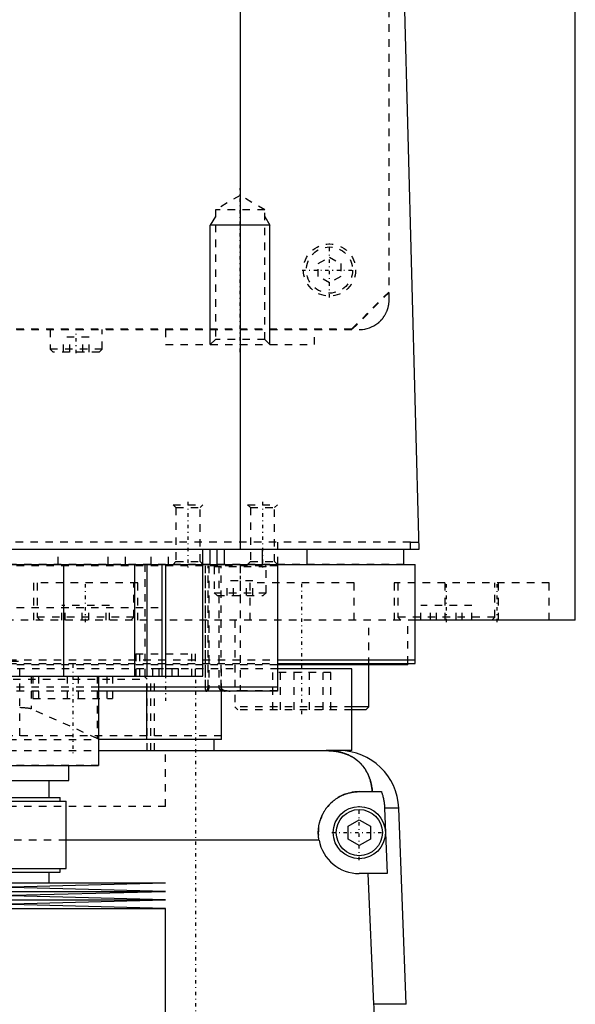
# Model space of a CAD drawing. Extents: x -120 to 120, y -123 to 447.
# Tile 5 of 11: x 25 to 100, y -27 to 106. Entities that reach past the tile are written whole.
import ezdxf

# ---------------------------------------------------------------- set-up
doc = ezdxf.new("R2010")
doc.units = 0
doc.linetypes.add('CENTER', pattern=[1.5, 0.45, -0.5, 0.05, -0.5])
doc.linetypes.add('DASHED', pattern=[2, 1, -1])
for name, color, linetype in [('AM_0', 7, 'CONTINUOUS'), ('AM_10', 7, 'CONTINUOUS'), ('AM_3', 7, 'DASHED'), ('AM_7', 7, 'CENTER')]:
    doc.layers.add(name, color=color, linetype=linetype)

msp = doc.modelspace()

# ---------------------------------------------------------------- linework, layer by layer
at = {"layer": 'AM_0', "color": 7, "linetype": 'CONTINUOUS'}
for p, q in [((100, 25), (100, 363)), ((55.06, 34.5), (55.06, 116.6)), ((76.83, 115.63), (79, 34.5)), ((79, 34.5), (-79, 34.5)), ((50, 17.5), (50, 34.5)), ((51, 32.5), (51, 34.5)), ((51.9, 32.5), (51.9, 34.5)), ((52.9, 32.5), (52.9, 34.5)), ((58, 32.5), (58, 34.5)), ((64, 32.5), (64, 34.5)), ((77, 32.5), (77, 34.5)), ((77.86, 34.5), (77.86, 35.5)), ((77.86, 35.5), (78.97, 35.5)), ((-78.5, 32.5), (78.5, 32.5)), ((31.31, 32.5), (31.31, 17.5)), ((40.83, 32.5), (40.83, 17.5)), ((42.5, 32.5), (42.5, 17.5)), ((44.5, 32.5), (44.5, 17.5)), ((45, 32.5), (45, 17.5)), ((60, 32.5), (60, 15.5)), ((78.5, 19.2), (78.5, 32.5)), ((100, 25), (78.56, 25)), ((60, 19.7), (78.5, 19.7)), ((77.5, 19), (60.01, 19)), ((60.04, 19.2), (78.5, 19.2)), ((70, 18.5), (60.07, 18.5)), ((70, 7.5), (70, 18.5)), ((72.29, 13.4), (72.29, 19)), ((77.5, 19), (77.5, 19.2)), ((-50, 17.5), (50, 17.5)), ((36, 17.5), (36, 5.5)), ((60, 16), (36, 16)), ((60, 15.5), (36, 15.5)), ((42.5, 9), (42.5, 15.5)), ((52.5, 9), (52.5, 15.5)), ((72.29, 13.4), (70.01, 13.4)), ((71.89, 13), (72.29, 13.4)), ((71.89, 13), (70, 13)), ((52.5, 9), (36, 9)), ((51.5, 7.5), (51.5, 9)), ((36, 7.5), (68.3, 7.5)), ((70, 7.5), (66.56, 7.5)), ((-36, 5.5), (36, 5.5)), ((32, 3.5), (32, 5.5)), ((-32, 3.5), (32, 3.5)), ((29.35, 1.2), (29.35, 3.5)), ((71, 2), (73.97, 2)), ((9.83, 1.2), (30.85, 1.2)), ((10.3, 0.7), (31.65, 0.7)), ((30.85, 0.7), (30.85, 1.2)), ((31.65, -8.3), (31.65, 0.7)), ((76.29, -0.2), (74.4, -0.2)), ((74.4, -0.2), (74.75, -9)), ((77.28, -26.54), (76.29, -0.2)), ((69.5, -2.63), (71, -1.77)), ((69.5, -4.37), (69.5, -2.63)), ((71, -1.77), (72.5, -2.63)), ((72.5, -2.63), (72.5, -4.37)), ((65.59, -4.5), (31.65, -4.5)), ((71, -5.23), (69.5, -4.37)), ((72.5, -4.37), (71, -5.23)), ((9.83, -8.8), (30.85, -8.8)), ((10.3, -8.3), (31.65, -8.3)), ((29.35, -10.25), (29.35, -8.8)), ((30.85, -8.8), (30.85, -8.3)), ((74.75, -9), (71, -9)), ((72.97, -26.54), (72.2, -9)), ((-45, -10.25), (45, -10.25)), ((22.5, -10.82), (45, -10.25)), ((-45, -11.39), (45, -11.39)), ((45, -11.39), (22.5, -10.82)), ((22.5, -11.96), (45, -11.39)), ((-45, -12.53), (45, -12.53)), ((45, -12.53), (22.5, -11.96)), ((22.5, -13.1), (45, -12.53)), ((45, -13.67), (22.5, -13.1)), ((-45, -13.67), (45, -13.67)), ((45, -30.25), (45, -13.67)), ((77.28, -26.54), (72.97, -26.54))]:
    msp.add_line(p, q, dxfattribs=at)
for points in [[(72.74, 2, 0), (72.74, 2.05, 0), (72.73, 2.14, 0), (72.72, 2.23, 0), (72.72, 2.27, 0), (72.71, 2.32, 0), (72.7, 2.41, 0), (72.69, 2.5, 0), (72.68, 2.59, 0), (72.66, 2.68, 0), (72.65, 2.76, 0), (72.64, 2.81, 0), (72.63, 2.85, 0), (72.61, 2.94, 0), (72.6, 3.03, 0), (72.58, 3.11, 0), (72.56, 3.2, 0), (72.54, 3.28, 0), (72.52, 3.33, 0), (72.51, 3.37, 0), (72.49, 3.45, 0), (72.46, 3.53, 0), (72.45, 3.58, 0), (72.44, 3.62, 0), (72.41, 3.7, 0), (72.39, 3.78, 0), (72.37, 3.82, 0), (72.36, 3.86, 0), (72.33, 3.94, 0), (72.3, 4.01, 0), (72.27, 4.09, 0), (72.23, 4.17, 0), (72.2, 4.24, 0), (72.18, 4.28, 0), (72.17, 4.32, 0), (72.13, 4.39, 0), (72.1, 4.46, 0), (72.06, 4.54, 0), (72.02, 4.61, 0), (71.98, 4.68, 0), (71.96, 4.71, 0), (71.94, 4.75, 0), (71.9, 4.82, 0), (71.86, 4.89, 0), (71.82, 4.95, 0), (71.78, 5.02, 0), (71.73, 5.08, 0), (71.71, 5.12, 0), (71.69, 5.15, 0), (71.64, 5.21, 0), (71.6, 5.28, 0), (71.55, 5.34, 0), (71.5, 5.4, 0), (71.45, 5.46, 0), (71.43, 5.49, 0), (71.4, 5.52, 0), (71.35, 5.58, 0), (71.3, 5.64, 0), (71.25, 5.7, 0), (71.19, 5.75, 0), (71.14, 5.81, 0), (71.11, 5.84, 0), (71.08, 5.87, 0), (71.03, 5.92, 0), (70.97, 5.98, 0), (70.94, 6, 0), (70.91, 6.03, 0), (70.85, 6.08, 0), (70.79, 6.13, 0), (70.76, 6.16, 0), (70.73, 6.18, 0), (70.67, 6.23, 0), (70.6, 6.28, 0), (70.54, 6.33, 0), (70.47, 6.38, 0), (70.41, 6.43, 0), (70.37, 6.45, 0), (70.34, 6.47, 0), (70.27, 6.52, 0), (70.2, 6.56, 0), (70.13, 6.61, 0), (70.06, 6.65, 0), (69.99, 6.69, 0), (69.95, 6.71, 0), (69.91, 6.73, 0), (69.84, 6.77, 0), (69.76, 6.81, 0), (69.69, 6.85, 0), (69.61, 6.88, 0), (69.53, 6.92, 0), (69.5, 6.94, 0), (69.46, 6.95, 0), (69.38, 6.99, 0), (69.3, 7.02, 0), (69.22, 7.05, 0), (69.13, 7.08, 0), (69.05, 7.11, 0), (69.01, 7.13, 0), (68.97, 7.14, 0), (68.89, 7.17, 0), (68.8, 7.19, 0), (68.72, 7.22, 0), (68.63, 7.24, 0), (68.54, 7.27, 0), (68.5, 7.28, 0), (68.46, 7.29, 0), (68.37, 7.31, 0), (68.28, 7.33, 0), (68.23, 7.34, 0), (68.19, 7.35, 0), (68.1, 7.36, 0), (68.01, 7.38, 0), (67.96, 7.39, 0), (67.91, 7.4, 0), (67.82, 7.41, 0), (67.73, 7.42, 0), (67.64, 7.44, 0), (67.55, 7.45, 0), (67.45, 7.46, 0), (67.41, 7.46, 0), (67.36, 7.47, 0), (67.27, 7.47, 0), (67.17, 7.48, 0), (67.08, 7.49, 0), (66.99, 7.49, 0), (66.89, 7.49, 0), (66.85, 7.5, 0), (66.8, 7.5, 0), (66.7, 7.5, 0), (66.61, 7.5, 0), (66.56, 7.5, 0)], [(65.59, -4.5, 0), (65.58, -4.46, 0), (65.57, -4.37, 0), (65.55, -4.28, 0), (65.55, -4.23, 0), (65.54, -4.19, 0), (65.53, -4.1, 0), (65.52, -4.01, 0), (65.52, -3.92, 0), (65.51, -3.83, 0), (65.51, -3.74, 0), (65.5, -3.7, 0), (65.5, -3.65, 0), (65.5, -3.57, 0), (65.5, -3.48, 0), (65.5, -3.39, 0), (65.5, -3.31, 0), (65.51, -3.22, 0), (65.51, -3.18, 0), (65.51, -3.13, 0), (65.52, -3.04, 0), (65.53, -2.96, 0), (65.53, -2.91, 0), (65.54, -2.87, 0), (65.55, -2.78, 0), (65.56, -2.69, 0), (65.57, -2.65, 0), (65.57, -2.6, 0), (65.59, -2.52, 0), (65.61, -2.43, 0), (65.62, -2.34, 0), (65.64, -2.25, 0), (65.66, -2.17, 0), (65.68, -2.12, 0), (65.69, -2.08, 0), (65.71, -1.99, 0), (65.74, -1.91, 0), (65.76, -1.82, 0), (65.79, -1.74, 0), (65.82, -1.65, 0), (65.84, -1.61, 0), (65.85, -1.57, 0), (65.88, -1.48, 0), (65.92, -1.4, 0), (65.95, -1.32, 0), (65.99, -1.23, 0), (66.03, -1.15, 0), (66.05, -1.11, 0), (66.06, -1.07, 0), (66.11, -0.99, 0), (66.15, -0.91, 0), (66.19, -0.83, 0), (66.23, -0.76, 0), (66.28, -0.68, 0), (66.3, -0.64, 0), (66.32, -0.6, 0), (66.37, -0.53, 0), (66.42, -0.45, 0), (66.47, -0.38, 0), (66.52, -0.31, 0), (66.57, -0.24, 0), (66.6, -0.2, 0), (66.62, -0.17, 0), (66.68, -0.1, 0), (66.73, -0.03, 0), (66.76, 0, 0), (66.79, 0.04, 0), (66.84, 0.1, 0), (66.9, 0.17, 0), (66.93, 0.2, 0), (66.96, 0.23, 0), (67.02, 0.29, 0), (67.08, 0.35, 0), (67.14, 0.41, 0), (67.2, 0.47, 0), (67.26, 0.53, 0), (67.29, 0.56, 0), (67.32, 0.59, 0), (67.39, 0.65, 0), (67.45, 0.7, 0), (67.52, 0.76, 0), (67.59, 0.81, 0), (67.66, 0.87, 0), (67.69, 0.89, 0), (67.73, 0.92, 0), (67.8, 0.97, 0), (67.87, 1.02, 0), (67.95, 1.07, 0), (68.02, 1.12, 0), (68.1, 1.17, 0), (68.14, 1.2, 0), (68.17, 1.22, 0), (68.25, 1.26, 0), (68.33, 1.31, 0), (68.41, 1.35, 0), (68.49, 1.39, 0), (68.57, 1.44, 0), (68.61, 1.46, 0), (68.66, 1.48, 0), (68.74, 1.51, 0), (68.82, 1.55, 0), (68.91, 1.59, 0), (68.99, 1.62, 0), (69.08, 1.65, 0), (69.12, 1.67, 0), (69.17, 1.69, 0), (69.25, 1.72, 0), (69.34, 1.74, 0), (69.38, 1.76, 0), (69.43, 1.77, 0), (69.52, 1.8, 0), (69.61, 1.82, 0), (69.65, 1.83, 0), (69.7, 1.84, 0), (69.79, 1.86, 0), (69.88, 1.88, 0), (69.97, 1.9, 0), (70.06, 1.92, 0), (70.15, 1.93, 0), (70.19, 1.94, 0), (70.24, 1.95, 0), (70.33, 1.96, 0), (70.42, 1.97, 0), (70.51, 1.98, 0), (70.6, 1.99, 0), (70.69, 1.99, 0), (70.73, 1.99, 0), (70.78, 2, 0), (70.87, 2, 0), (70.96, 2, 0), (71, 2, 0)], [(73.97, 2, 0), (73.99, 1.94, 0), (74.03, 1.83, 0), (74.07, 1.71, 0), (74.09, 1.65, 0), (74.1, 1.59, 0), (74.14, 1.47, 0), (74.17, 1.34, 0), (74.2, 1.22, 0), (74.23, 1.1, 0), (74.26, 0.97, 0), (74.27, 0.91, 0), (74.28, 0.85, 0), (74.3, 0.72, 0), (74.32, 0.6, 0), (74.34, 0.47, 0), (74.35, 0.35, 0), (74.37, 0.23, 0), (74.37, 0.16, 0), (74.38, 0.1, 0), (74.39, -0.02, 0), (74.39, -0.14, 0), (74.4, -0.2, 0)], [(72.1, -38.4, 0), (72.17, -38.06, 0), (72.29, -37.39, 0), (72.4, -36.71, 0), (72.45, -36.38, 0), (72.5, -36.04, 0), (72.59, -35.36, 0), (72.68, -34.69, 0), (72.75, -34.02, 0), (72.82, -33.35, 0), (72.87, -32.69, 0), (72.9, -32.36, 0), (72.92, -32.03, 0), (72.96, -31.37, 0), (72.98, -30.72, 0), (73, -30.07, 0), (73.02, -29.43, 0), (73.02, -28.79, 0), (73.02, -28.47, 0), (73.02, -28.16, 0), (73.01, -27.51, 0), (72.99, -26.87, 0), (72.97, -26.54, 0)]]:
    msp.add_polyline3d(points, dxfattribs=at)
for radius in [3.5, 3.1]:
    msp.add_circle((71, -3.5), radius, dxfattribs=at)
for centre, radius, start, end in [((68.3, -0.5), 8, 2.139, 90), ((71, -3.5), 5.5, 190.4757, 270)]:
    msp.add_arc(centre, radius, start, end, dxfattribs=at)
at = {"layer": 'AM_10', "color": 7, "linetype": 'CONTINUOUS'}
for p, q in [((51.68, 79.17), (51, 78)), ((59, 78), (51, 78)), ((51, 62), (51, 78)), ((58.32, 79.17), (59, 78)), ((59, 62), (59, 78))]:
    msp.add_line(p, q, dxfattribs=at)
at = {"layer": 'AM_3', "color": 6, "linetype": 'DASHED'}
for p, q in [((75, 68), (75, 380)), ((74.95, 374.95), (74.95, 69.05)), ((55, 82), (51.68, 80.08)), ((58.32, 80.08), (55, 82)), ((51.68, 80.08), (51.68, 62.68)), ((58.32, 80.08), (51.68, 80.08)), ((58.32, 62.68), (58.32, 80.08)), ((65.5, 72.87), (67, 73.73)), ((65.5, 71.13), (65.5, 72.87)), ((67, 73.73), (68.5, 72.87)), ((68.5, 72.87), (68.5, 71.13)), ((67, 70.27), (65.5, 71.13)), ((68.5, 71.13), (67, 70.27)), ((74.95, 69.05), (69.95, 64.05)), ((75, 69), (70, 64)), ((-71, 64), (71, 64)), ((69.95, 64.05), (-69.95, 64.05)), ((29.5, 64), (29.5, 61.4)), ((36.5, 61.4), (36.5, 64)), ((45, 64), (45, 62)), ((65, 62), (65, 64)), ((31.27, 61), (31.27, 63)), ((34.73, 63), (31.27, 63)), ((32.13, 61), (32.13, 63)), ((33.87, 61), (33.87, 63)), ((34.73, 61), (34.73, 63)), ((51.68, 62.68), (51, 62)), ((58.32, 62.68), (51.68, 62.68)), ((59, 62), (58.32, 62.68)), ((29.5, 61.4), (29.9, 61)), ((36.5, 61.4), (29.5, 61.4)), ((36.1, 61), (29.9, 61)), ((36.1, 61), (36.5, 61.4)), ((45, 62), (65, 62)), ((46, 40.5), (46.38, 40.12)), ((46, 40.5), (50, 40.5)), ((46.38, 40.12), (46.38, 32.88)), ((46.38, 40.12), (49.62, 40.12)), ((49.62, 40.12), (50, 40.5)), ((49.62, 32.88), (49.62, 40.12)), ((56, 40.5), (56.38, 40.12)), ((56, 40.5), (60, 40.5)), ((56.38, 40.12), (56.38, 32.88)), ((56.38, 40.12), (59.62, 40.12)), ((59.62, 40.12), (60, 40.5)), ((59.62, 32.88), (59.62, 40.12)), ((77.86, 35.5), (-77.86, 35.5)), ((30.58, 32.5), (30.58, 34.5)), ((37.31, 32.5), (37.31, 34.5)), ((39.62, 32.5), (39.62, 34.5)), ((43.08, 32.5), (43.08, 34.5)), ((45.38, 32.5), (45.38, 34.5)), ((60, 35.5), (60, 32.5)), ((77, 32.5), (-60.01, 32.5)), ((60, 32.3), (-60, 32.3)), ((42.23, 32.5), (42.23, 17.5)), ((46.38, 32.88), (46, 32.5)), ((46.38, 32.88), (49.62, 32.88)), ((50, 32.5), (49.62, 32.88)), ((50.32, 32.3), (50.32, 16)), ((50.36, 16), (50.36, 32.3)), ((50.69, 16), (50.69, 32.3)), ((50.79, 32.3), (50.79, 16)), ((51.5, 32.2), (51.5, 28.7)), ((51.5, 32.2), (58.5, 32.2)), ((52.15, 32.3), (52.15, 16)), ((52.44, 16), (52.44, 32.3)), ((55, 32.3), (55, 15.5)), ((56.38, 32.88), (56, 32.5)), ((56.38, 32.88), (59.62, 32.88)), ((58.5, 28.7), (58.5, 32.2)), ((60, 32.5), (59.62, 32.88)), ((27.25, 30), (27.25, 25)), ((41.25, 30), (27.25, 30)), ((27.75, 30), (27.75, 25.4)), ((40.75, 25.4), (40.75, 30)), ((41.25, 25), (41.25, 30)), ((53.27, 28.3), (53.27, 30.3)), ((56.73, 30.3), (53.27, 30.3)), ((54.13, 28.3), (54.13, 30.3)), ((55.87, 28.3), (55.87, 30.3)), ((56.29, 30), (56.29, 25)), ((70.29, 30), (56.29, 30)), ((56.73, 28.3), (56.73, 30.3)), ((70.29, 25), (70.29, 30)), ((75.69, 30), (75.69, 25)), ((96.5, 30), (75.69, 30)), ((76.19, 30), (76.19, 25.4)), ((82.5, 30), (82.5, 25)), ((89.19, 25.4), (89.19, 30)), ((89.69, 25), (89.69, 30)), ((96.5, 25), (96.5, 30)), ((51.5, 28.7), (51.9, 28.3)), ((51.5, 28.7), (58.5, 28.7)), ((51.9, 28.3), (58.1, 28.3)), ((58.1, 28.3), (58.5, 28.7)), ((-45, 26.7), (45, 26.7)), ((37.45, 27), (31.05, 27)), ((31.05, 25), (31.05, 27)), ((31.5, 25), (31.5, 27)), ((33.8, 25), (33.8, 27)), ((34.7, 25), (34.7, 27)), ((37, 25), (37, 27)), ((37.45, 25), (37.45, 27)), ((86.12, 27), (79.25, 27)), ((79.25, 25), (79.25, 27)), ((80.58, 25), (80.58, 27)), ((81.36, 25), (81.36, 27)), ((84.01, 25), (84.01, 27)), ((84.8, 25), (84.8, 27)), ((86.12, 25), (86.12, 27)), ((27.75, 25.4), (28.15, 25)), ((40.75, 25.4), (27.75, 25.4)), ((40.35, 25), (40.75, 25.4)), ((76.19, 25.4), (76.59, 25)), ((89.19, 25.4), (76.19, 25.4)), ((88.79, 25), (89.19, 25.4)), ((78.56, 25), (-78.56, 25)), ((54.29, 25), (54.29, 13.4)), ((72.29, 19), (72.29, 25)), ((77.5, 19.2), (77.5, 25)), ((41, 20.5), (41, 17.5)), ((41, 20.5), (49, 20.5)), ((41.5, 20.5), (41.5, 17.5)), ((48.5, 17.5), (48.5, 20.5)), ((49, 17.5), (49, 20.5)), ((-60.04, 19.2), (60.04, 19.2)), ((60.01, 19), (-60.01, 19)), ((-60, 19.7), (60, 19.7)), ((60.07, 18.5), (0.87, 18.5)), ((18.23, 19.5), (25.44, 19.5)), ((25.44, 9.5), (25.44, 19.5)), ((46.73, 18.5), (43.27, 18.5)), ((43.27, 17.5), (43.27, 18.5)), ((44.13, 17.5), (44.13, 18.5)), ((45.87, 17.5), (45.87, 18.5)), ((46.73, 17.5), (46.73, 18.5)), ((52.5, 15.5), (52.5, 19.2)), ((26.96, 17.5), (26.96, 13.1)), ((27.19, 17.5), (27.19, 14.5)), ((27.95, 17.5), (27.95, 14.5)), ((31.77, 17.5), (31.77, 14.5)), ((33.28, 17.5), (33.28, 14.5)), ((35.82, 17.5), (35.82, 9.14)), ((37.11, 17.5), (37.11, 14.5)), ((37.86, 17.5), (37.86, 14.5)), ((42.53, 17.1), (42.13, 17.5)), ((42.5, 15.5), (42.5, 17.5)), ((43.03, 7.5), (43.03, 17.5)), ((43.53, 7.5), (43.53, 17.5)), ((67.19, 18), (59.38, 18)), ((59.38, 13), (59.38, 18)), ((60.43, 13), (60.43, 18)), ((62.24, 13), (62.24, 18)), ((64.33, 13), (64.33, 18)), ((66.14, 13), (66.14, 18)), ((67.19, 13), (67.19, 18)), ((36, 16), (-36, 16)), ((22.53, 17.1), (42.53, 17.1)), ((42.53, 7.5), (42.53, 17.1)), ((36, 15.5), (-36, 15.5)), ((60, 15.5), (54.31, 15.5)), ((55, 15.57), (60, 15.57)), ((27.19, 14.5), (37.86, 14.5)), ((54.29, 13.4), (54.69, 13)), ((70.01, 13.4), (54.29, 13.4)), ((35.82, 9.14), (26.96, 13.1)), ((70, 13), (54.69, 13)), ((52.5, 9.5), (-52.5, 9.5)), ((-36, 9), (36, 9)), ((-36, 7.5), (36, 7.5)), ((45, 0), (45, 7.5)), ((45, 0), (45, 7.5)), ((36, 5.52), (-36, 5.52)), ((45, 0), (-45, 0)), ((31.65, -4.5), (-31.65, -4.5))]:
    msp.add_line(p, q, dxfattribs=at)
for points in [[(71, 64, 0), (71.15, 64, 0), (71.45, 64.02, 0), (71.75, 64.07, 0), (71.9, 64.1, 0), (72.05, 64.14, 0), (72.35, 64.24, 0), (72.65, 64.36, 0), (72.94, 64.5, 0), (73.21, 64.67, 0), (73.48, 64.86, 0), (73.61, 64.97, 0), (73.63, 64.99, 0), (73.67, 65.02, 0), (73.71, 65.06, 0), (73.73, 65.08, 0), (73.75, 65.1, 0), (73.79, 65.14, 0), (73.83, 65.17, 0), (73.87, 65.21, 0), (73.91, 65.25, 0), (73.95, 65.3, 0), (73.97, 65.32, 0), (73.99, 65.34, 0), (74.02, 65.38, 0), (74.06, 65.42, 0), (74.1, 65.47, 0), (74.13, 65.51, 0), (74.17, 65.56, 0), (74.19, 65.58, 0), (74.2, 65.6, 0), (74.24, 65.65, 0), (74.27, 65.7, 0), (74.31, 65.75, 0), (74.34, 65.8, 0), (74.38, 65.86, 0), (74.39, 65.88, 0), (74.41, 65.91, 0), (74.44, 65.96, 0), (74.47, 66.02, 0), (74.51, 66.07, 0), (74.54, 66.13, 0), (74.57, 66.19, 0), (74.58, 66.22, 0), (74.59, 66.25, 0), (74.62, 66.31, 0), (74.65, 66.37, 0), (74.68, 66.43, 0), (74.7, 66.49, 0), (74.73, 66.55, 0), (74.74, 66.58, 0), (74.75, 66.61, 0), (74.77, 66.68, 0), (74.8, 66.74, 0), (74.81, 66.77, 0), (74.82, 66.81, 0), (74.84, 66.87, 0), (74.86, 66.94, 0), (74.87, 66.97, 0), (74.87, 67, 0), (74.89, 67.07, 0), (74.91, 67.14, 0), (74.92, 67.21, 0), (74.93, 67.27, 0), (74.95, 67.34, 0), (74.95, 67.38, 0), (74.96, 67.41, 0), (74.97, 67.48, 0), (74.97, 67.55, 0), (74.98, 67.62, 0), (74.99, 67.69, 0), (74.99, 67.76, 0), (74.99, 67.79, 0), (75, 67.83, 0), (75, 67.9, 0), (75, 67.97, 0), (75, 68, 0)], [(50.32, 16, 0), (50.32, 16, 0), (50.32, 15.99, 0), (50.32, 15.98, 0), (50.32, 15.98, 0), (50.32, 15.98, 0), (50.32, 15.97, 0), (50.32, 15.96, 0), (50.32, 15.95, 0), (50.32, 15.95, 0), (50.32, 15.94, 0), (50.32, 15.94, 0), (50.32, 15.93, 0), (50.32, 15.92, 0), (50.32, 15.92, 0), (50.32, 15.91, 0), (50.32, 15.9, 0), (50.32, 15.9, 0), (50.32, 15.89, 0), (50.32, 15.89, 0), (50.32, 15.88, 0), (50.32, 15.87, 0), (50.32, 15.87, 0), (50.32, 15.87, 0), (50.32, 15.86, 0), (50.32, 15.85, 0), (50.32, 15.85, 0), (50.32, 15.84, 0), (50.32, 15.84, 0), (50.32, 15.83, 0), (50.32, 15.82, 0), (50.32, 15.82, 0), (50.32, 15.81, 0), (50.32, 15.81, 0), (50.32, 15.8, 0), (50.33, 15.8, 0), (50.33, 15.79, 0), (50.33, 15.78, 0), (50.33, 15.78, 0), (50.33, 15.77, 0), (50.33, 15.77, 0), (50.33, 15.76, 0), (50.33, 15.76, 0), (50.33, 15.75, 0), (50.33, 15.74, 0), (50.33, 15.74, 0), (50.33, 15.73, 0), (50.33, 15.73, 0), (50.33, 15.72, 0), (50.33, 15.72, 0), (50.33, 15.71, 0), (50.34, 15.71, 0), (50.34, 15.7, 0), (50.34, 15.69, 0), (50.34, 15.69, 0), (50.34, 15.69, 0), (50.34, 15.68, 0), (50.34, 15.68, 0), (50.34, 15.67, 0), (50.34, 15.67, 0), (50.34, 15.66, 0), (50.34, 15.66, 0), (50.34, 15.66, 0), (50.34, 15.65, 0), (50.35, 15.65, 0), (50.35, 15.64, 0), (50.35, 15.64, 0), (50.35, 15.64, 0), (50.35, 15.63, 0), (50.35, 15.63, 0), (50.35, 15.63, 0), (50.35, 15.62, 0), (50.35, 15.62, 0), (50.35, 15.61, 0), (50.35, 15.61, 0), (50.36, 15.6, 0), (50.36, 15.6, 0), (50.36, 15.6, 0), (50.36, 15.6, 0), (50.36, 15.59, 0), (50.36, 15.59, 0), (50.36, 15.58, 0), (50.36, 15.58, 0), (50.36, 15.58, 0), (50.36, 15.57, 0), (50.37, 15.57, 0), (50.37, 15.57, 0), (50.37, 15.56, 0), (50.37, 15.56, 0), (50.37, 15.56, 0), (50.37, 15.56, 0), (50.37, 15.55, 0), (50.37, 15.55, 0), (50.38, 15.55, 0), (50.38, 15.54, 0), (50.38, 15.54, 0), (50.38, 15.54, 0), (50.38, 15.54, 0), (50.38, 15.54, 0), (50.38, 15.53, 0), (50.39, 15.53, 0), (50.39, 15.53, 0), (50.39, 15.53, 0), (50.39, 15.52, 0), (50.39, 15.52, 0), (50.39, 15.52, 0), (50.39, 15.52, 0), (50.4, 15.52, 0), (50.4, 15.52, 0), (50.4, 15.52, 0), (50.4, 15.51, 0), (50.4, 15.51, 0), (50.4, 15.51, 0), (50.4, 15.51, 0), (50.41, 15.51, 0), (50.41, 15.51, 0), (50.41, 15.51, 0), (50.41, 15.51, 0), (50.41, 15.5, 0), (50.41, 15.5, 0), (50.42, 15.5, 0), (50.42, 15.5, 0), (50.42, 15.5, 0), (50.42, 15.5, 0), (50.42, 15.5, 0), (50.42, 15.5, 0), (50.43, 15.5, 0), (50.43, 15.5, 0), (50.43, 15.5, 0), (50.43, 15.5, 0), (50.43, 15.5, 0)], [(50.49, 15.5, 0), (50.49, 15.5, 0), (50.49, 15.5, 0), (50.49, 15.5, 0), (50.49, 15.5, 0), (50.49, 15.5, 0), (50.48, 15.5, 0), (50.48, 15.5, 0), (50.48, 15.5, 0), (50.48, 15.5, 0), (50.47, 15.5, 0), (50.47, 15.5, 0), (50.47, 15.5, 0), (50.47, 15.51, 0), (50.47, 15.51, 0), (50.47, 15.51, 0), (50.46, 15.51, 0), (50.46, 15.51, 0), (50.46, 15.51, 0), (50.46, 15.51, 0), (50.46, 15.51, 0), (50.45, 15.51, 0), (50.45, 15.52, 0), (50.45, 15.52, 0), (50.45, 15.52, 0), (50.45, 15.52, 0), (50.45, 15.52, 0), (50.45, 15.52, 0), (50.44, 15.53, 0), (50.44, 15.53, 0), (50.44, 15.53, 0), (50.44, 15.53, 0), (50.44, 15.53, 0), (50.44, 15.54, 0), (50.43, 15.54, 0), (50.43, 15.54, 0), (50.43, 15.54, 0), (50.43, 15.55, 0), (50.43, 15.55, 0), (50.42, 15.55, 0), (50.42, 15.55, 0), (50.42, 15.56, 0), (50.42, 15.56, 0), (50.42, 15.56, 0), (50.42, 15.57, 0), (50.42, 15.57, 0), (50.41, 15.57, 0), (50.41, 15.58, 0), (50.41, 15.58, 0), (50.41, 15.58, 0), (50.41, 15.59, 0), (50.41, 15.59, 0), (50.41, 15.59, 0), (50.4, 15.6, 0), (50.4, 15.6, 0), (50.4, 15.6, 0), (50.4, 15.61, 0), (50.4, 15.61, 0), (50.4, 15.62, 0), (50.4, 15.62, 0), (50.4, 15.63, 0), (50.4, 15.63, 0), (50.39, 15.63, 0), (50.39, 15.64, 0), (50.39, 15.64, 0), (50.39, 15.64, 0), (50.39, 15.65, 0), (50.39, 15.65, 0), (50.39, 15.66, 0), (50.39, 15.66, 0), (50.39, 15.66, 0), (50.39, 15.67, 0), (50.38, 15.67, 0), (50.38, 15.68, 0), (50.38, 15.68, 0), (50.38, 15.69, 0), (50.38, 15.69, 0), (50.38, 15.69, 0), (50.38, 15.7, 0), (50.38, 15.71, 0), (50.38, 15.71, 0), (50.38, 15.72, 0), (50.38, 15.72, 0), (50.37, 15.73, 0), (50.37, 15.73, 0), (50.37, 15.74, 0), (50.37, 15.74, 0), (50.37, 15.75, 0), (50.37, 15.75, 0), (50.37, 15.76, 0), (50.37, 15.76, 0), (50.37, 15.77, 0), (50.37, 15.77, 0), (50.37, 15.78, 0), (50.37, 15.79, 0), (50.37, 15.8, 0), (50.37, 15.8, 0), (50.37, 15.81, 0), (50.36, 15.81, 0), (50.36, 15.82, 0), (50.36, 15.82, 0), (50.36, 15.83, 0), (50.36, 15.84, 0), (50.36, 15.84, 0), (50.36, 15.85, 0), (50.36, 15.85, 0), (50.36, 15.86, 0), (50.36, 15.87, 0), (50.36, 15.87, 0), (50.36, 15.87, 0), (50.36, 15.88, 0), (50.36, 15.89, 0), (50.36, 15.89, 0), (50.36, 15.89, 0), (50.36, 15.9, 0), (50.36, 15.91, 0), (50.36, 15.92, 0), (50.36, 15.92, 0), (50.36, 15.93, 0), (50.36, 15.93, 0), (50.36, 15.94, 0), (50.36, 15.95, 0), (50.36, 15.95, 0), (50.36, 15.96, 0), (50.36, 15.97, 0), (50.36, 15.97, 0), (50.36, 15.98, 0), (50.36, 15.98, 0), (50.36, 15.99, 0), (50.36, 16, 0), (50.36, 16, 0)], [(50.49, 15.5, 0), (50.49, 15.5, 0), (50.5, 15.5, 0), (50.5, 15.5, 0), (50.5, 15.5, 0), (50.5, 15.5, 0), (50.5, 15.5, 0), (50.51, 15.5, 0), (50.51, 15.5, 0), (50.51, 15.5, 0), (50.51, 15.5, 0), (50.51, 15.5, 0), (50.52, 15.5, 0), (50.52, 15.51, 0), (50.52, 15.51, 0), (50.52, 15.51, 0), (50.53, 15.51, 0), (50.53, 15.51, 0), (50.53, 15.51, 0), (50.53, 15.51, 0), (50.53, 15.51, 0), (50.54, 15.52, 0), (50.54, 15.52, 0), (50.54, 15.52, 0), (50.54, 15.52, 0), (50.54, 15.52, 0), (50.54, 15.52, 0), (50.55, 15.52, 0), (50.55, 15.53, 0), (50.55, 15.53, 0), (50.55, 15.53, 0), (50.56, 15.53, 0), (50.56, 15.54, 0), (50.56, 15.54, 0), (50.56, 15.54, 0), (50.56, 15.54, 0), (50.57, 15.54, 0), (50.57, 15.55, 0), (50.57, 15.55, 0), (50.57, 15.55, 0), (50.58, 15.55, 0), (50.58, 15.56, 0), (50.58, 15.56, 0), (50.58, 15.56, 0), (50.58, 15.57, 0), (50.59, 15.57, 0), (50.59, 15.57, 0), (50.59, 15.58, 0), (50.59, 15.58, 0), (50.59, 15.58, 0), (50.6, 15.59, 0), (50.6, 15.59, 0), (50.6, 15.59, 0), (50.6, 15.6, 0), (50.6, 15.6, 0), (50.61, 15.6, 0), (50.61, 15.61, 0), (50.61, 15.61, 0), (50.61, 15.62, 0), (50.61, 15.62, 0), (50.62, 15.63, 0), (50.62, 15.63, 0), (50.62, 15.63, 0), (50.62, 15.63, 0), (50.62, 15.64, 0), (50.62, 15.64, 0), (50.63, 15.64, 0), (50.63, 15.65, 0), (50.63, 15.65, 0), (50.63, 15.66, 0), (50.63, 15.66, 0), (50.63, 15.66, 0), (50.64, 15.67, 0), (50.64, 15.68, 0), (50.64, 15.68, 0), (50.64, 15.69, 0), (50.64, 15.69, 0), (50.64, 15.69, 0), (50.65, 15.7, 0), (50.65, 15.7, 0), (50.65, 15.71, 0), (50.65, 15.72, 0), (50.65, 15.72, 0), (50.65, 15.72, 0), (50.66, 15.73, 0), (50.66, 15.73, 0), (50.66, 15.74, 0), (50.66, 15.75, 0), (50.66, 15.75, 0), (50.66, 15.76, 0), (50.66, 15.76, 0), (50.67, 15.77, 0), (50.67, 15.77, 0), (50.67, 15.78, 0), (50.67, 15.79, 0), (50.67, 15.79, 0), (50.67, 15.8, 0), (50.67, 15.8, 0), (50.67, 15.81, 0), (50.68, 15.81, 0), (50.68, 15.82, 0), (50.68, 15.83, 0), (50.68, 15.84, 0), (50.68, 15.84, 0), (50.68, 15.85, 0), (50.68, 15.85, 0), (50.68, 15.86, 0), (50.68, 15.86, 0), (50.68, 15.87, 0), (50.68, 15.87, 0), (50.68, 15.88, 0), (50.69, 15.89, 0), (50.69, 15.89, 0), (50.69, 15.89, 0), (50.69, 15.9, 0), (50.69, 15.91, 0), (50.69, 15.92, 0), (50.69, 15.92, 0), (50.69, 15.93, 0), (50.69, 15.93, 0), (50.69, 15.94, 0), (50.69, 15.95, 0), (50.69, 15.95, 0), (50.69, 15.96, 0), (50.69, 15.97, 0), (50.69, 15.97, 0), (50.69, 15.98, 0), (50.69, 15.98, 0), (50.69, 15.99, 0), (50.69, 16, 0), (50.69, 16, 0)], [(50.79, 16, 0), (50.79, 16, 0), (50.79, 15.99, 0), (50.79, 15.98, 0), (50.79, 15.98, 0), (50.79, 15.97, 0), (50.79, 15.97, 0), (50.79, 15.96, 0), (50.79, 15.95, 0), (50.79, 15.94, 0), (50.79, 15.94, 0), (50.79, 15.93, 0), (50.79, 15.93, 0), (50.79, 15.92, 0), (50.79, 15.91, 0), (50.79, 15.91, 0), (50.78, 15.9, 0), (50.78, 15.89, 0), (50.78, 15.89, 0), (50.78, 15.88, 0), (50.78, 15.88, 0), (50.78, 15.87, 0), (50.78, 15.87, 0), (50.78, 15.86, 0), (50.78, 15.86, 0), (50.78, 15.85, 0), (50.78, 15.84, 0), (50.78, 15.84, 0), (50.78, 15.83, 0), (50.77, 15.83, 0), (50.77, 15.82, 0), (50.77, 15.81, 0), (50.77, 15.81, 0), (50.77, 15.8, 0), (50.77, 15.8, 0), (50.77, 15.79, 0), (50.77, 15.78, 0), (50.76, 15.78, 0), (50.76, 15.77, 0), (50.76, 15.76, 0), (50.76, 15.76, 0), (50.76, 15.76, 0), (50.76, 15.75, 0), (50.75, 15.74, 0), (50.75, 15.74, 0), (50.75, 15.73, 0), (50.75, 15.73, 0), (50.75, 15.72, 0), (50.75, 15.72, 0), (50.74, 15.71, 0), (50.74, 15.71, 0), (50.74, 15.7, 0), (50.74, 15.7, 0), (50.74, 15.69, 0), (50.73, 15.69, 0), (50.73, 15.68, 0), (50.73, 15.68, 0), (50.73, 15.67, 0), (50.73, 15.67, 0), (50.72, 15.66, 0), (50.72, 15.66, 0), (50.72, 15.66, 0), (50.72, 15.65, 0), (50.72, 15.65, 0), (50.72, 15.64, 0), (50.71, 15.64, 0), (50.71, 15.64, 0), (50.71, 15.63, 0), (50.71, 15.63, 0), (50.71, 15.63, 0), (50.71, 15.62, 0), (50.7, 15.62, 0), (50.7, 15.61, 0), (50.7, 15.61, 0), (50.7, 15.61, 0), (50.69, 15.6, 0), (50.69, 15.6, 0), (50.69, 15.6, 0), (50.69, 15.59, 0), (50.68, 15.59, 0), (50.68, 15.59, 0), (50.68, 15.58, 0), (50.68, 15.58, 0), (50.67, 15.58, 0), (50.67, 15.57, 0), (50.67, 15.57, 0), (50.67, 15.57, 0), (50.67, 15.56, 0), (50.66, 15.56, 0), (50.66, 15.56, 0), (50.66, 15.55, 0), (50.66, 15.55, 0), (50.65, 15.55, 0), (50.65, 15.55, 0), (50.65, 15.54, 0), (50.65, 15.54, 0), (50.64, 15.54, 0), (50.64, 15.54, 0), (50.64, 15.53, 0), (50.64, 15.53, 0), (50.63, 15.53, 0), (50.63, 15.53, 0), (50.63, 15.53, 0), (50.62, 15.52, 0), (50.62, 15.52, 0), (50.62, 15.52, 0), (50.62, 15.52, 0), (50.62, 15.52, 0), (50.61, 15.52, 0), (50.61, 15.51, 0), (50.61, 15.51, 0), (50.61, 15.51, 0), (50.61, 15.51, 0), (50.6, 15.51, 0), (50.6, 15.51, 0), (50.6, 15.51, 0), (50.6, 15.51, 0), (50.59, 15.51, 0), (50.59, 15.5, 0), (50.59, 15.5, 0), (50.59, 15.5, 0), (50.58, 15.5, 0), (50.58, 15.5, 0), (50.58, 15.5, 0), (50.58, 15.5, 0), (50.57, 15.5, 0), (50.57, 15.5, 0), (50.57, 15.5, 0), (50.57, 15.5, 0), (50.57, 15.5, 0), (50.56, 15.5, 0)], [(52.15, 16, 0), (52.15, 15.99, 0), (52.15, 15.98, 0), (52.15, 15.97, 0), (52.15, 15.97, 0), (52.15, 15.96, 0), (52.15, 15.95, 0), (52.15, 15.94, 0), (52.16, 15.93, 0), (52.16, 15.92, 0), (52.16, 15.91, 0), (52.16, 15.91, 0), (52.16, 15.9, 0), (52.17, 15.89, 0), (52.17, 15.88, 0), (52.17, 15.87, 0), (52.18, 15.86, 0), (52.18, 15.85, 0), (52.18, 15.85, 0), (52.18, 15.84, 0), (52.19, 15.83, 0), (52.19, 15.82, 0), (52.2, 15.82, 0), (52.2, 15.81, 0), (52.2, 15.8, 0), (52.21, 15.8, 0), (52.21, 15.79, 0), (52.21, 15.79, 0), (52.22, 15.78, 0), (52.23, 15.77, 0), (52.23, 15.76, 0), (52.24, 15.75, 0), (52.24, 15.75, 0), (52.25, 15.74, 0), (52.25, 15.74, 0), (52.26, 15.73, 0), (52.26, 15.72, 0), (52.27, 15.72, 0), (52.28, 15.71, 0), (52.29, 15.7, 0), (52.29, 15.7, 0), (52.29, 15.7, 0), (52.3, 15.69, 0), (52.31, 15.68, 0), (52.31, 15.68, 0), (52.32, 15.67, 0), (52.33, 15.67, 0), (52.33, 15.66, 0), (52.34, 15.66, 0), (52.34, 15.65, 0), (52.35, 15.65, 0), (52.36, 15.64, 0), (52.37, 15.64, 0), (52.38, 15.63, 0), (52.38, 15.63, 0), (52.39, 15.63, 0), (52.39, 15.62, 0), (52.4, 15.62, 0), (52.41, 15.61, 0), (52.42, 15.61, 0), (52.43, 15.6, 0), (52.43, 15.6, 0), (52.44, 15.6, 0), (52.45, 15.6, 0), (52.46, 15.59, 0), (52.46, 15.59, 0), (52.49, 15.58, 0), (52.54, 15.56, 0), (52.59, 15.54, 0), (52.65, 15.53, 0), (52.71, 15.52, 0), (52.77, 15.51, 0), (52.8, 15.51, 0), (52.83, 15.51, 0), (52.89, 15.5, 0), (52.95, 15.5, 0), (52.98, 15.5, 0)], [(53.48, 15.5, 0), (53.44, 15.5, 0), (53.37, 15.5, 0), (53.3, 15.5, 0), (53.27, 15.51, 0), (53.24, 15.51, 0), (53.17, 15.51, 0), (53.1, 15.52, 0), (53.02, 15.53, 0), (52.95, 15.55, 0), (52.88, 15.57, 0), (52.85, 15.58, 0), (52.82, 15.59, 0), (52.76, 15.61, 0), (52.72, 15.63, 0), (52.71, 15.63, 0), (52.7, 15.64, 0), (52.69, 15.64, 0), (52.69, 15.64, 0), (52.68, 15.65, 0), (52.67, 15.66, 0), (52.66, 15.66, 0), (52.65, 15.67, 0), (52.64, 15.67, 0), (52.63, 15.68, 0), (52.63, 15.68, 0), (52.62, 15.69, 0), (52.61, 15.69, 0), (52.6, 15.7, 0), (52.59, 15.71, 0), (52.58, 15.72, 0), (52.58, 15.72, 0), (52.57, 15.72, 0), (52.57, 15.73, 0), (52.56, 15.74, 0), (52.55, 15.75, 0), (52.54, 15.76, 0), (52.53, 15.76, 0), (52.53, 15.77, 0), (52.53, 15.77, 0), (52.52, 15.78, 0), (52.51, 15.79, 0), (52.51, 15.8, 0), (52.5, 15.8, 0), (52.5, 15.81, 0), (52.49, 15.82, 0), (52.49, 15.83, 0), (52.48, 15.83, 0), (52.48, 15.84, 0), (52.47, 15.85, 0), (52.47, 15.86, 0), (52.46, 15.88, 0), (52.46, 15.89, 0), (52.46, 15.89, 0), (52.45, 15.9, 0), (52.45, 15.91, 0), (52.45, 15.92, 0), (52.45, 15.93, 0), (52.44, 15.95, 0), (52.44, 15.96, 0), (52.44, 15.96, 0), (52.44, 15.97, 0), (52.44, 15.98, 0), (52.44, 15.99, 0), (52.44, 16, 0)], [(53.48, 15.5, 0), (53.52, 15.5, 0), (53.6, 15.5, 0), (53.68, 15.5, 0), (53.72, 15.51, 0), (53.77, 15.51, 0), (53.85, 15.51, 0), (53.93, 15.52, 0), (54.02, 15.52, 0), (54.11, 15.53, 0), (54.19, 15.53, 0), (54.24, 15.54, 0), (54.28, 15.54, 0), (54.37, 15.55, 0), (54.45, 15.55, 0), (54.54, 15.55, 0), (54.62, 15.56, 0), (54.71, 15.56, 0), (54.75, 15.56, 0), (54.79, 15.56, 0), (54.88, 15.57, 0), (54.96, 15.57, 0), (55, 15.57, 0)], [(26.96, 13.1, 0), (26.94, 13.1, 0), (26.91, 13.11, 0), (26.87, 13.12, 0), (26.85, 13.13, 0), (26.82, 13.14, 0), (26.77, 13.15, 0), (26.71, 13.16, 0), (26.64, 13.17, 0), (26.57, 13.18, 0), (26.49, 13.19, 0), (26.44, 13.19, 0), (26.4, 13.2, 0), (26.3, 13.21, 0), (26.2, 13.22, 0), (26.1, 13.23, 0), (25.99, 13.24, 0), (25.87, 13.25, 0), (25.81, 13.25, 0), (25.74, 13.25, 0), (25.61, 13.26, 0), (25.48, 13.27, 0), (25.41, 13.27, 0)], [(36, 8.99, 0), (36, 9.01, 0), (35.96, 9.06, 0), (35.88, 9.12, 0), (35.82, 9.14, 0)], [(66.56, 7.5, 0), (66.61, 7.5, 0), (66.7, 7.5, 0), (66.8, 7.5, 0), (66.84, 7.5, 0), (66.89, 7.49, 0), (66.98, 7.49, 0), (67.08, 7.49, 0), (67.17, 7.48, 0), (67.26, 7.47, 0), (67.35, 7.47, 0), (67.4, 7.46, 0), (67.45, 7.46, 0), (67.54, 7.45, 0), (67.63, 7.44, 0), (67.72, 7.42, 0), (67.82, 7.41, 0), (67.91, 7.4, 0), (67.95, 7.39, 0), (68, 7.38, 0), (68.09, 7.37, 0), (68.18, 7.35, 0), (68.23, 7.34, 0), (68.27, 7.33, 0), (68.36, 7.31, 0), (68.45, 7.29, 0), (68.49, 7.28, 0), (68.53, 7.27, 0), (68.62, 7.24, 0), (68.71, 7.22, 0), (68.79, 7.2, 0), (68.88, 7.17, 0), (68.96, 7.14, 0), (69, 7.13, 0), (69.04, 7.11, 0), (69.13, 7.08, 0), (69.21, 7.05, 0), (69.29, 7.02, 0), (69.37, 6.99, 0), (69.45, 6.96, 0), (69.49, 6.94, 0), (69.53, 6.92, 0), (69.6, 6.89, 0), (69.68, 6.85, 0), (69.76, 6.81, 0), (69.83, 6.77, 0), (69.91, 6.74, 0), (69.94, 6.72, 0), (69.98, 6.69, 0), (70.05, 6.65, 0), (70.12, 6.61, 0), (70.19, 6.57, 0), (70.26, 6.52, 0), (70.33, 6.48, 0), (70.37, 6.46, 0), (70.4, 6.43, 0), (70.47, 6.39, 0), (70.53, 6.34, 0), (70.6, 6.29, 0), (70.66, 6.24, 0), (70.72, 6.19, 0), (70.75, 6.17, 0), (70.78, 6.14, 0), (70.84, 6.09, 0), (70.9, 6.04, 0), (70.93, 6.01, 0), (70.96, 5.98, 0), (71.02, 5.93, 0), (71.08, 5.87, 0), (71.1, 5.85, 0), (71.13, 5.82, 0), (71.19, 5.76, 0), (71.24, 5.71, 0), (71.29, 5.65, 0), (71.34, 5.59, 0), (71.4, 5.53, 0), (71.42, 5.5, 0), (71.45, 5.47, 0), (71.5, 5.41, 0), (71.54, 5.35, 0), (71.59, 5.28, 0), (71.64, 5.22, 0), (71.68, 5.16, 0), (71.71, 5.12, 0), (71.73, 5.09, 0), (71.77, 5.02, 0), (71.82, 4.96, 0), (71.86, 4.89, 0), (71.9, 4.82, 0), (71.94, 4.75, 0), (71.96, 4.72, 0), (71.98, 4.68, 0), (72.02, 4.61, 0), (72.06, 4.54, 0), (72.1, 4.46, 0), (72.13, 4.39, 0), (72.17, 4.32, 0), (72.18, 4.28, 0), (72.2, 4.24, 0), (72.24, 4.16, 0), (72.27, 4.09, 0), (72.3, 4.01, 0), (72.33, 3.93, 0), (72.36, 3.85, 0), (72.37, 3.81, 0), (72.39, 3.77, 0), (72.42, 3.69, 0), (72.44, 3.61, 0), (72.46, 3.57, 0), (72.47, 3.52, 0), (72.49, 3.44, 0), (72.52, 3.36, 0), (72.53, 3.32, 0), (72.54, 3.27, 0), (72.56, 3.19, 0), (72.58, 3.1, 0), (72.6, 3.02, 0), (72.62, 2.93, 0), (72.63, 2.84, 0), (72.64, 2.8, 0), (72.65, 2.76, 0), (72.66, 2.67, 0), (72.68, 2.58, 0), (72.72, 2.27, 0), (72.74, 2, 0)]]:
    msp.add_polyline3d(points, dxfattribs=at)
for radius in [3.5, 3.1]:
    msp.add_circle((67, 72), radius, dxfattribs=at)
for centre, radius, start, end in [((51.6, 32.2), 0.1, 90, 180), ((58.4, 32.2), 0.1, 0, 90), ((71, -3.5), 5.5, 90, 190.4757)]:
    msp.add_arc(centre, radius, start, end, dxfattribs=at)
at = {"layer": 'AM_7', "color": 4, "linetype": 'CENTER'}
for p, q in [((55, 61), (55, 83)), ((67, 68.33), (67, 75.67)), ((63.33, 72), (70.68, 72)), ((33, 60.85), (33, 64.15)), ((48, 40.9), (48, 32.1)), ((58, 40.9), (58, 32.1)), ((55, 32.5), (55, 28.1)), ((34.25, 24.75), (34.25, 30.25)), ((63.29, 12.4), (63.29, 30.25)), ((82.69, 24.75), (82.69, 30.25)), ((89.5, 24.75), (89.5, 30.25)), ((45, 20.8), (45, 14.2)), ((32.53, 19.05), (32.53, 6.95)), ((49, 17), (49, -82)), ((71, -7.18), (71, 0.18)), ((67.33, -3.5), (74.68, -3.5))]:
    msp.add_line(p, q, dxfattribs=at)

doc.saveas('drawing.dxf')
